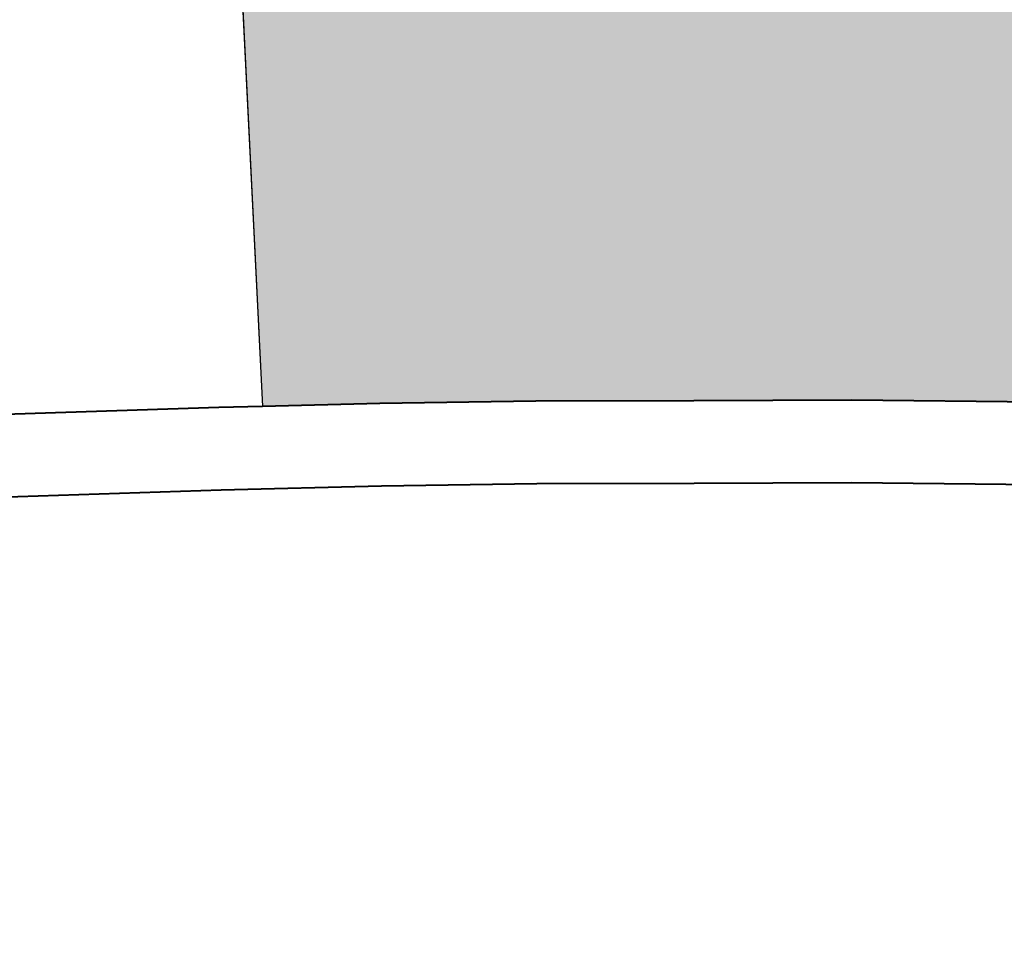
# Model space of a CAD drawing. Header units: metres. Extents: x 149090 to 149776, y 485756 to 486362.
# Tile 69 of 93: x 149625.27 to 149629.45, y 486285.67 to 486289.62. Entities that reach past the tile are written whole.
import ezdxf

# ---------------------------------------------------------------- set-up
doc = ezdxf.new("R2010")
doc.units = ezdxf.units.M
doc.header["$MEASUREMENT"] = 0
for name, color, linetype, lineweight in [('WVB-pen-brm-dik 018', 6, 'Continuous', 13), ('WVB-pen-dik 035', 1, 'Continuous', 40), ('WVB-raster-60%', 253, 'Continuous', 30), ('WVB-tekst-dik 035', 1, 'Continuous', 40)]:
    doc.layers.add(name, color=color, linetype=linetype, lineweight=lineweight)
doc.styles.add('1 200   cursief   0.18', font='ITALICS.shx', dxfattribs={"height": 0.36})

# ---------------------------------------------------------------- blocks, each defined once
blk = doc.blocks.new('INZET')
at = {"layer": 'WVB-raster-60%', "extrusion": (0, 0, -1)}
blk.add_hatch(color=256, dxfattribs=at).paths.add_polyline_path([(0.0279192, -0.1445784), (0.027148, -0.1439349), (0.0260776, -0.1430005), (0.024206, -0.1413273), (0.0225286, -0.1397179), (0.0216527, -0.1388569), (0.0201613, -0.1373278), (0.0218183, -0.1362813), (0.0218751, -0.1362451), (0.0240837, -0.1348371), (0.0256966, -0.1338101), (0.0300972, -0.1310081), (0.0302066, -0.1309384), (0.0308651, -0.1305186), (0.0345535, -0.1281673), (0.0395473, -0.136053), (0.0387178, -0.1366068), (0.0376219, -0.1373545), (0.0365227, -0.138126), (0.0354236, -0.1388957), (0.0341382, -0.1398224), (0.0326886, -0.1408945), (0.0322317, -0.14125), (0.0308871, -0.1422787), (0.0295275, -0.1433224), (0.0290045, -0.1437214), (0.0280824, -0.1444475)])
at = {"layer": 'WVB-pen-brm-dik 018'}
for p, q in [((-0.0395473, -0.136053), (-0.0345535, -0.1281673)), ((-0.041305, -0.1348927), (-0.0398576, -0.1358459)), ((-0.0402444, -0.1364293), (-0.041687, -0.1354792)), ((-0.0398576, -0.1358459), (-0.0395473, -0.136053)), ((-0.0391094, -0.137187), (-0.0402444, -0.1364293)), ((-0.0380202, -0.1379301), (-0.0391094, -0.137187)), ((-0.0369246, -0.1386991), (-0.0380202, -0.1379301)), ((-0.0358291, -0.1394663), (-0.0369246, -0.1386991)), ((-0.034551, -0.1403878), (-0.0358291, -0.1394663))]:
    blk.add_line(p, q, dxfattribs=at)
at = {"layer": 'WVB-pen-dik 035', "flags": 128}
for points in [[(-0.0395473, -0.136053), (-0.0398576, -0.1358459), (-0.041305, -0.1348927), (-0.0423304, -0.1342322), (-0.043577, -0.1334579), (-0.0449858, -0.1325853), (-0.0461424, -0.1318844)], [(-0.0465023, -0.1324848), (-0.0453515, -0.1331822), (-0.043946, -0.1340528), (-0.0427046, -0.1348238), (-0.041687, -0.1354792), (-0.0402444, -0.1364293), (-0.0391094, -0.137187), (-0.0380202, -0.1379301), (-0.0369246, -0.1386991), (-0.0358291, -0.1394663), (-0.034551, -0.1403878), (-0.0331117, -0.1414522), (-0.0326593, -0.1418042), (-0.0313129, -0.1428343), (-0.0299529, -0.1438783), (-0.0294334, -0.1442746), (-0.0285179, -0.1449956), (-0.0284684, -0.1450352)], [(-0.0279192, -0.1445784), (-0.0280824, -0.1444475), (-0.0290045, -0.1437214), (-0.0295275, -0.1433224), (-0.0308871, -0.1422787), (-0.0322317, -0.14125), (-0.0326886, -0.1408945), (-0.0341382, -0.1398224), (-0.0354236, -0.1388957), (-0.0365227, -0.138126), (-0.0376219, -0.1373545), (-0.0387178, -0.1366068), (-0.0395473, -0.136053)]]:
    blk.add_lwpolyline(points, dxfattribs=at)
at = {"layer": 'WVB-raster-60%', "flags": 128}
blk.add_lwpolyline([(-0.0201613, -0.1373278), (-0.0218183, -0.1362813), (-0.0218751, -0.1362451), (-0.0240837, -0.1348371), (-0.0256966, -0.1338101), (-0.0300972, -0.1310081), (-0.0302066, -0.1309384), (-0.0308651, -0.1305186), (-0.0345535, -0.1281673), (-0.0395473, -0.136053), (-0.0387178, -0.1366068), (-0.0376219, -0.1373545), (-0.0365227, -0.138126), (-0.0354236, -0.1388957), (-0.0341382, -0.1398224), (-0.0326886, -0.1408945), (-0.0322317, -0.14125), (-0.0308871, -0.1422787), (-0.0295275, -0.1433224), (-0.0290045, -0.1437214), (-0.0280824, -0.1444475), (-0.0279192, -0.1445784), (-0.027148, -0.1439349)], dxfattribs=at)
at = {"layer": 'WVB-tekst-dik 035', "style": '1 200   cursief   0.18'}
blk.add_text('HILVERSUM', height=0.0024, dxfattribs=at).set_placement((-0.0478775, -0.1462157))

msp = doc.modelspace()

# ---------------------------------------------------------------- block references
at = {"layer": 'WVB-raster-60%', "xscale": 500.0000000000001, "yscale": 500.0000000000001, "zscale": 500.0000000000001, "rotation": 35.19028839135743}
msp.add_blockref('INZET', (149603.259, 486354.9637), dxfattribs=at)

doc.saveas('drawing.dxf')
